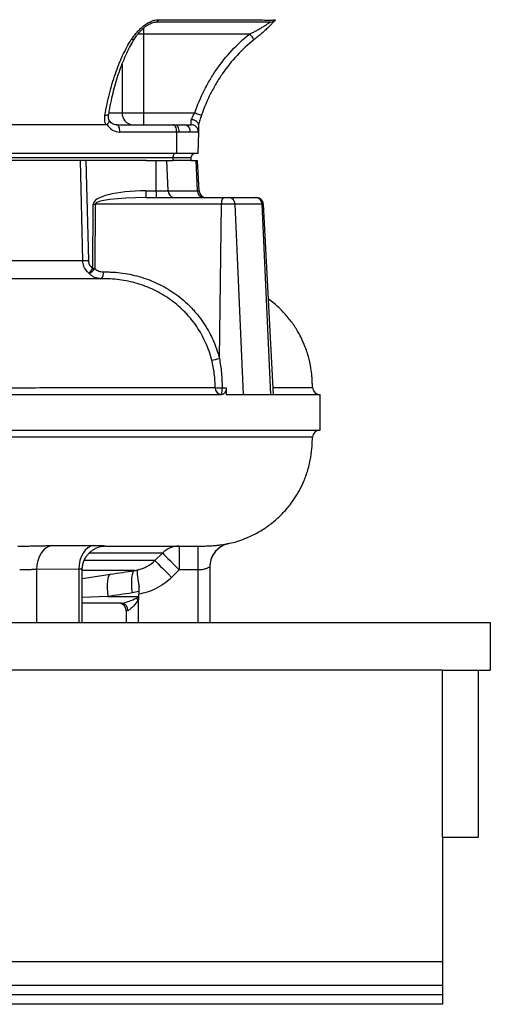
# Model space of a CAD drawing. Header units: millimetres. Extents: x 2169 to 3639, y 1062 to 4821.
# Tile 5 of 11: x 3244 to 3639, y 1062 to 1887. Entities that reach past the tile are written whole.
import ezdxf

# ---------------------------------------------------------------- set-up
doc = ezdxf.new("R2010")
doc.units = ezdxf.units.MM
doc.header["$LTSCALE"] = 2

msp = doc.modelspace()

# ---------------------------------------------------------------- linework, layer by layer
at = {"color": 7, "linetype": 'Continuous', "lineweight": 25}
for p, q in [((3360.7, 1887), (3440.47, 1887)), ((3437.02, 1874.98), (3348.21, 1874.98)), ((3348.21, 1874.98), (3348.21, 1808.98)), ((3318.88, 1807.89), (3318.9, 1807.97)), ((3330.13, 1808.98), (3348.21, 1808.98)), ((3348.21, 1808.98), (3348.21, 1798.98)), ((3348.21, 1808.98), (3391.04, 1808.98)), ((3316.57, 1798.98), (3046.2, 1798.98)), ((3325.35, 1798.98), (3372.83, 1798.98)), ((3372.83, 1798.98), (3374.41, 1798.98)), ((3374.41, 1798.98), (3382.38, 1798.98)), ((3382.38, 1798.98), (3388.04, 1798.98)), ((3375.83, 1792.88), (3328.35, 1792.88)), ((3375.83, 1792.88), (3375.67, 1774.98)), ((3377.72, 1792.88), (3375.83, 1792.88)), ((3387.26, 1792.88), (3377.72, 1792.88)), ((3394.04, 1792.88), (3387.26, 1792.88)), ((3394.04, 1792.88), (3393.73, 1774.98)), ((3375.67, 1774.98), (2986.67, 1774.98)), ((3393.73, 1774.98), (3375.67, 1774.98)), ((3372.66, 1771.12), (2983.66, 1771.12)), ((3350.26, 1768.98), (3213.58, 1768.98)), ((3299.84, 1768.98), (3301.92, 1685.15)), ((3350.26, 1768.98), (3358.77, 1768.98)), ((3358.77, 1743.67), (3358.77, 1768.98)), ((3358.77, 1768.98), (3367.55, 1768.98)), ((3368.67, 1743.67), (3367.55, 1768.98)), ((3367.55, 1768.98), (3372.76, 1768.98)), ((3372.66, 1771.12), (3372.62, 1768.98)), ((3387.7, 1771.12), (3372.66, 1771.12)), ((3387.62, 1768.98), (3372.76, 1768.98)), ((3387.7, 1771.12), (3387.62, 1768.98)), ((3387.62, 1768.98), (3392.13, 1768.98)), ((3393.31, 1743.67), (3392.13, 1768.98)), ((3392.13, 1768.98), (3393.28, 1768.98)), ((3394.6, 1743.67), (3393.28, 1768.98)), ((3350.12, 1743.67), (3358.77, 1743.67)), ((3350.12, 1743.67), (3350.12, 1737.98)), ((3358.77, 1743.67), (3358.77, 1737.98)), ((3358.77, 1743.67), (3368.67, 1743.67)), ((3368.67, 1743.67), (3393.31, 1743.67)), ((3350.12, 1737.98), (3414.98, 1737.98)), ((3414.98, 1737.98), (3419.73, 1737.98)), ((3419.73, 1737.98), (3442.14, 1737.98)), ((3442.14, 1737.98), (3442.63, 1737.98)), ((3305.67, 1678.39), (3306.04, 1732.3)), ((3307.59, 1732.3), (3307.22, 1678.39)), ((3413.43, 1732.3), (3307.59, 1732.3)), ((3411.68, 1603.13), (3413.43, 1732.3)), ((3424.79, 1732.3), (3413.43, 1732.3)), ((3431.84, 1572.98), (3424.79, 1732.3)), ((3447.45, 1732.3), (3424.79, 1732.3)), ((3454.85, 1572.98), (3447.45, 1732.3)), ((3456.97, 1572.98), (3448.62, 1732.3)), ((3314.59, 1669.98), (3312.82, 1669.98)), ((3413.96, 1578.67), (3417.47, 1578.67)), ((3489.52, 1578.72), (3489.53, 1578.72)), ((2995.34, 1572.98), (3413.81, 1572.98)), ((3417.28, 1572.98), (3431.84, 1572.98)), ((3431.84, 1572.98), (3454.85, 1572.98)), ((3454.85, 1572.98), (3456.97, 1572.98)), ((3456.97, 1572.98), (3496.19, 1572.98)), ((3496.19, 1571.18), (3496.19, 1572.98)), ((2995.34, 1542.98), (3496.19, 1542.98)), ((3496.19, 1542.98), (3496.19, 1544.58)), ((3242.88, 1445.98), (3248.87, 1445.98)), ((3378, 1445.98), (3378, 1425.98)), ((3393.62, 1445.98), (3393.62, 1425.98)), ((3396.95, 1445.98), (3398.54, 1445.98)), ((3419.35, 1448.05), (3419.31, 1448.08)), ((3357.62, 1433.82), (3363.98, 1440.13)), ((3403.62, 1428.51), (3403.62, 1381.98)), ((3293.89, 1426.58), (3258.54, 1426.4)), ((3258.54, 1426.4), (3258.54, 1381.98)), ((3293.89, 1426.58), (3293.89, 1381.98)), ((3296.82, 1381.98), (3296.82, 1426.14)), ((3378, 1425.98), (3371.63, 1419.68)), ((3393.62, 1425.98), (3378, 1425.98)), ((3393.62, 1425.98), (3393.62, 1381.98)), ((3318.29, 1403.67), (3343.92, 1403.67)), ((3343.92, 1403.67), (3343.91, 1403.53)), ((3344.14, 1407.86), (3343.92, 1403.67)), ((3329.68, 1397.98), (3296.82, 1397.98)), ((3343.62, 1400.52), (3343.62, 1381.98)), ((3333.62, 1391.98), (3333.62, 1381.98)), ((3334.91, 1391.98), (3333.62, 1391.98)), ((2298.62, 1381.98), (3638.62, 1381.98)), ((3638.62, 1381.98), (3638.62, 1341.98)), ((3598.62, 1341.98), (2338.62, 1341.98)), ((3598.62, 1201.98), (3598.62, 1341.98)), ((3598.62, 1341.98), (3628.62, 1341.98)), ((3628.62, 1201.98), (3628.62, 1341.98)), ((3628.62, 1341.98), (3638.62, 1341.98)), ((3598.62, 1201.98), (3628.62, 1201.98)), ((3598.62, 1201.98), (3598.62, 1097.98)), ((2338.62, 1097.98), (3598.62, 1097.98)), ((3598.62, 1097.98), (3598.62, 1077.98)), ((2338.62, 1077.98), (3598.62, 1077.98)), ((3598.62, 1077.98), (3598.62, 1069.98)), ((3598.62, 1069.98), (2338.62, 1069.98)), ((3598.62, 1069.98), (3598.62, 1061.98)), ((3598.62, 1061.98), (2338.62, 1061.98))]:
    msp.add_line(p, q, dxfattribs=at)
at = {"color": 8, "linetype": 'Continuous', "lineweight": 25}
for p, q in [((3348.21, 1874.98), (3343.33, 1874.98)), ((3348.21, 1880.12), (3348.21, 1874.98)), ((3330.13, 1849.53), (3330.13, 1808.98)), ((3319.42, 1808.98), (3330.13, 1808.98)), ((3393.31, 1743.67), (3394.6, 1743.67)), ((3448.62, 1732.3), (3447.45, 1732.3)), ((3418.69, 1447.95), (3419.35, 1448.05)), ((3357.62, 1433.82), (3298.55, 1433.82)), ((3340.56, 1425.4), (3296.82, 1425.4)), ((3296.82, 1418.89), (3320.38, 1422.38)), ((3318.29, 1403.67), (3296.82, 1402.94))]:
    msp.add_line(p, q, dxfattribs=at)
at = {"color": 7, "linetype": 'Continuous', "lineweight": 25, "flags": 128}
for points in [[(3458.74, 1887), (3458.74, 1887)], [(3437.02, 1874.98), (3437.75, 1874.07), (3438.44, 1873.18), (3439.09, 1872.37), (3439.65, 1871.65), (3440.11, 1871.07), (3440.46, 1870.63), (3440.67, 1870.37), (3440.74, 1870.28)], [(3391.04, 1808.98), (3392.14, 1808.6), (3393.2, 1808.23), (3394.18, 1807.89), (3395.04, 1807.59), (3395.75, 1807.34), (3396.27, 1807.16), (3396.59, 1807.05), (3396.7, 1807.01)], [(3328.35, 1792.88), (3328.3, 1794.07), (3328.13, 1795.21), (3327.86, 1796.26), (3327.49, 1797.19), (3327.03, 1797.95), (3326.51, 1798.52), (3325.94, 1798.87), (3325.35, 1798.98)], [(3375.83, 1792.88), (3375.78, 1794.07), (3375.62, 1795.21), (3375.34, 1796.26), (3374.97, 1797.19), (3374.51, 1797.95), (3373.99, 1798.52), (3373.42, 1798.87), (3372.83, 1798.98)], [(3374.41, 1798.98), (3375.06, 1798.87), (3375.69, 1798.52), (3376.27, 1797.95), (3376.77, 1797.19), (3377.19, 1796.26), (3377.49, 1795.21), (3377.67, 1794.07), (3377.72, 1792.88)], [(3388.04, 1798.98), (3388.05, 1799.17), (3388.06, 1799.72), (3388.09, 1800.62), (3388.12, 1801.82), (3388.16, 1803.3)], [(3394.15, 1799.24), (3394.11, 1797.06), (3394.08, 1795.28), (3394.06, 1793.96), (3394.04, 1793.15), (3394.04, 1792.88)], [(3374.66, 1774.98), (3374.28, 1774.91), (3373.91, 1774.69), (3373.57, 1774.34), (3373.27, 1773.86), (3373.02, 1773.28), (3372.83, 1772.61), (3372.71, 1771.88), (3372.66, 1771.12)], [(3297.29, 1685.15), (3296.99, 1697.13), (3295.79, 1745.05), (3295.19, 1768.98)], [(3271.5, 1446.32), (3268.92, 1445.67), (3266.47, 1444.35), (3264.23, 1442.42), (3262.28, 1439.93), (3260.69, 1436.97), (3259.51, 1433.66), (3258.78, 1430.09), (3258.54, 1426.4)], [(3306.46, 1446.48), (3303.92, 1445.77), (3301.52, 1444.42), (3299.34, 1442.47), (3297.45, 1439.98), (3295.91, 1437.05), (3294.79, 1433.76), (3294.1, 1430.23), (3293.89, 1426.58)], [(3363.98, 1440.13), (3364.46, 1439.64), (3365.4, 1438.69), (3366.77, 1437.31), (3368.52, 1435.54), (3370.59, 1433.45), (3372.92, 1431.11), (3375.41, 1428.59), (3378, 1425.98)], [(3357.62, 1433.82), (3358.11, 1433.33), (3359.05, 1432.38), (3360.42, 1431), (3362.17, 1429.23), (3364.24, 1427.14), (3366.56, 1424.8), (3369.05, 1422.28), (3371.63, 1419.68)], [(3320.38, 1422.38), (3319.55, 1421.82), (3318.86, 1420.63), (3318.31, 1418.85), (3317.94, 1416.54), (3317.75, 1413.77), (3317.74, 1410.63), (3317.93, 1407.22), (3318.29, 1403.67)], [(3340.56, 1425.4), (3339.74, 1424.86), (3339.04, 1423.68), (3338.5, 1421.9), (3338.12, 1419.59), (3337.93, 1416.81), (3337.93, 1413.67), (3338.12, 1410.26), (3338.49, 1406.7)], [(3343.62, 1400.52), (3343.43, 1400.74), (3343.24, 1400.96), (3343.05, 1401.19), (3342.86, 1401.4), (3342.68, 1401.62), (3342.49, 1401.83), (3342.31, 1402.05), (3342.14, 1402.25)]]:
    msp.add_lwpolyline(points, dxfattribs=at)
at = {"color": 8, "linetype": 'Continuous', "lineweight": 25, "flags": 128}
for points in [[(3315.82, 1807.01), (3316.78, 1807.05), (3317.59, 1807.16), (3318.23, 1807.34), (3318.67, 1807.59), (3318.88, 1807.89), (3318.88, 1807.89)], [(3489.71, 1537.25), (3488.59, 1537.25), (3485.16, 1537.25), (3479.45, 1537.25), (3471.5, 1537.25), (3461.33, 1537.26), (3451.01, 1537.26), (3439.17, 1537.26), (3425.86, 1537.26), (3407.74, 1537.26), (3387.5, 1537.26), (3365.27, 1537.26), (3341.23, 1537.26), (3315.51, 1537.26), (3298.83, 1537.26), (3281.56, 1537.28), (3272.72, 1537.29), (3254.62, 1537.3), (3236, 1537.32)]]:
    msp.add_lwpolyline(points, dxfattribs=at)
at = {"color": 7, "linetype": 'Continuous', "lineweight": 25}
for centre, radius, start, end in [((3357.98, 1887.77), 2.82, 279.68436, 344.1784), ((3454.26, 1890.98), 6, 270, 318.37204), ((3339.68, 1808.53), 9.56, 177.25295, 266.96018), ((3381.74, 1793.47), 5.55, 353.89395, 83.41407), ((3388.04, 1792.98), 6, 359, 90), ((3391.69, 1770.98), 4, 90, 178), ((3374.18, 1743.49), 5.52, 178.07638, 264.88631), ((3398.97, 1743.64), 5.66, 179.65028, 266.72267), ((3400.59, 1743.98), 6, 183, 270), ((3420.01, 1733.56), 6.7, 138.64756, 190.84088), ((3419.26, 1732.47), 5.54, 358.23554, 85.08349), ((3441.8, 1732.35), 5.65, 359.51257, 86.57168), ((3442.63, 1731.98), 6, 3, 90), ((3306.82, 1843.3), 111, 269.59978, 270.40022), ((3299.61, 1764.4), 79.28, 268.32701, 271.67299), ((3294.41, 1688.58), 16.37, 299.52606, 321.49662), ((3226.54, 1737.44), 98.74, 320.27553, 323.26939), ((3306.45, 1789), 110.61, 269.59833, 270.40167), ((3307.79, 1674.41), 6.7, 318.64759, 10.84085), ((3401.51, 1636.93), 35.29, 276.05665, 286.74296), ((3413.73, 1578.52), 5.55, 178.01421, 265.18223), ((3411.56, 1650.22), 71.59, 267.2975, 271.92504), ((3401.45, 1577.32), 12.59, 339.84833, 6.15762), ((3495.71, 1578.98), 6, 182.13501, 269.90812), ((3495.71, 1536.98), 6, 90.09105, 177.50372), ((3378.01, 1426.25), 19.73, 90.04454, 135.3187), ((3423.62, 1428.48), 20, 102.43045, 180.0481), ((3423.62, 1428.51), 20, 144.68977, 179.99986), ((3327.62, 1391.98), 6, 0, 90), ((3329.26, 1392.35), 5.65, 356.34587, 85.80794)]:
    msp.add_arc(centre, radius, start, end, dxfattribs=at)
at = {"color": 8, "linetype": 'Continuous', "lineweight": 25}
for centre, radius, start, end in [((3338.14, 1873.81), 3.55, 265.11361, 325.44174), ((3423.62, 1428.51), 20, 102.34424, 144.68934)]:
    msp.add_arc(centre, radius, start, end, dxfattribs=at)
at = {"color": 7, "linetype": 'Continuous', "lineweight": 25}
for centre, major_axis, ratio, start_param, end_param in [((3328.49, 1808.88), (0.56, 15.99), 0.865762, 2.247727, 3.17178), ((3352.47, 1731.67), (46.42, -0.65), 0.25811, 1.624989, 3.143426), ((3352.47, 1731.98), (44.87, -0.32), 0.133521, 1.624076, 3.142512), ((3299.23, 1403.98), (44.81, 0), 0.133894, 5.990405, 6.207124), ((3299.23, 1403.98), (46.36, 0), 0.258819, 5.990405, 6.001004)]:
    msp.add_ellipse(centre, major_axis=major_axis, ratio=ratio, start_param=start_param, end_param=end_param, dxfattribs=at)
for points, knots in [([(3337.84, 1870.28), (3338.11, 1870.7), (3338.39, 1871.11), (3338.97, 1871.94), (3339.28, 1872.36), (3340.22, 1873.63), (3340.9, 1874.49), (3342.36, 1876.23), (3343.15, 1877.11), (3344.83, 1878.84), (3345.73, 1879.7), (3347.18, 1880.96), (3347.68, 1881.37), (3348.72, 1882.19), (3349.26, 1882.58), (3350.35, 1883.34), (3350.91, 1883.7), (3352.07, 1884.39), (3352.67, 1884.72), (3353.89, 1885.33), (3354.5, 1885.6), (3355.75, 1886.09), (3356.38, 1886.3), (3358.28, 1886.82), (3359.51, 1887), (3360.7, 1887)], [0, 0, 0, 0, 0.0625, 0.0625, 0.125, 0.125, 0.25, 0.25, 0.375, 0.375, 0.5, 0.5, 0.5625, 0.5625, 0.625, 0.625, 0.6875, 0.6875, 0.75, 0.75, 0.8125, 0.8125, 0.875, 0.875, 1, 1, 1, 1]), ([(3341.08, 1871.79), (3341.42, 1872.32), (3342.19, 1873.5), (3343.84, 1875.6), (3345.87, 1877.88), (3348.13, 1880.01), (3350.33, 1881.74), (3352.46, 1883.11), (3354.48, 1884.1), (3356.32, 1884.73), (3357.71, 1884.99), (3358.26, 1884.96), (3358.42, 1884.96)], [0, 0, 0, 0, 0.108583, 0.244155, 0.401828, 0.528815, 0.639702, 0.736884, 0.821574, 0.89552, 0.96954, 1, 1, 1, 1]), ([(3454.26, 1884.98), (3454.26, 1884.98), (3454.26, 1884.98), (3454.26, 1884.98), (3454.26, 1884.98), (3454.26, 1884.98), (3454.26, 1884.98), (3454.26, 1884.98), (3454.19, 1884.98), (3453.94, 1884.98), (3453.75, 1884.98), (3453.27, 1884.98), (3452.96, 1884.98), (3452.25, 1884.98), (3451.83, 1884.98), (3450.88, 1884.98), (3450.35, 1884.98), (3448.62, 1884.98), (3447.28, 1884.98), (3444.96, 1884.98), (3444.14, 1884.98), (3442.43, 1884.98), (3441.55, 1884.98), (3440.16, 1884.98), (3439.69, 1884.98), (3438.74, 1884.98), (3438.25, 1884.98), (3436.78, 1884.98), (3433.84, 1884.98), (3423.07, 1884.98), (3397.62, 1884.98), (3374.12, 1884.98), (3358.46, 1884.98)], [0, 0, 0, 0, 0.25, 0.375, 0.40625, 0.40625, 0.421875, 0.421875, 0.4375, 0.4375, 0.453125, 0.453125, 0.46875, 0.46875, 0.484375, 0.484375, 0.5, 0.5, 0.53125, 0.53125, 0.546875, 0.546875, 0.5625, 0.5625, 0.570312, 0.570312, 0.578125, 0.578125, 0.59375, 0.625, 0.75, 1, 1, 1, 1]), ([(3437.02, 1874.98), (3437.93, 1875.43), (3438.85, 1875.87), (3440.65, 1876.78), (3441.54, 1877.24), (3443.3, 1878.19), (3444.17, 1878.67), (3445.89, 1879.64), (3446.75, 1880.14), (3448.39, 1881.13), (3449.18, 1881.62), (3450.32, 1882.34), (3450.69, 1882.58), (3451.39, 1883.03), (3451.72, 1883.26), (3452.35, 1883.68), (3452.65, 1883.88), (3453.19, 1884.24), (3453.43, 1884.41), (3453.72, 1884.61), (3453.81, 1884.67), (3453.97, 1884.78), (3454.04, 1884.83), (3454.2, 1884.94), (3454.26, 1884.98), (3454.26, 1884.98)], [0, 0, 0, 0, 0.125, 0.125, 0.25, 0.25, 0.375, 0.375, 0.5, 0.5, 0.625, 0.625, 0.6875, 0.6875, 0.75, 0.75, 0.8125, 0.8125, 0.875, 0.875, 0.90625, 0.90625, 0.9375, 0.9375, 1, 1, 1, 1]), ([(3440.47, 1887), (3440.8, 1886.98), (3441.14, 1886.97), (3441.8, 1886.94), (3442.13, 1886.93), (3443.1, 1886.89), (3443.73, 1886.87), (3445.58, 1886.81), (3446.75, 1886.78), (3450.07, 1886.7), (3451.97, 1886.67), (3454.35, 1886.67), (3455.06, 1886.68), (3456.3, 1886.7), (3456.83, 1886.72), (3457.7, 1886.78), (3458.04, 1886.81), (3458.41, 1886.87), (3458.51, 1886.89), (3458.63, 1886.93), (3458.66, 1886.94), (3458.71, 1886.97), (3458.73, 1886.98), (3458.74, 1887)], [0, 0, 0, 0, 0.03125, 0.03125, 0.0625, 0.0625, 0.125, 0.125, 0.25, 0.25, 0.5, 0.5, 0.625, 0.625, 0.75, 0.75, 0.875, 0.875, 0.9375, 0.9375, 0.96875, 0.96875, 1, 1, 1, 1]), ([(3458.74, 1887), (3458.74, 1887), (3458.7, 1886.95), (3458.54, 1886.77), (3458.42, 1886.64), (3458.11, 1886.29), (3457.92, 1886.08), (3457.48, 1885.59), (3457.22, 1885.31), (3456.38, 1884.4), (3455.72, 1883.7), (3454.61, 1882.56), (3454.22, 1882.16), (3453.41, 1881.35), (3453, 1880.94), (3452.14, 1880.1), (3451.7, 1879.67), (3450.79, 1878.81), (3450.33, 1878.37), (3448.91, 1877.06), (3447.94, 1876.19), (3445.96, 1874.47), (3444.94, 1873.62), (3443.39, 1872.36), (3442.86, 1871.94), (3441.81, 1871.11), (3441.27, 1870.7), (3440.74, 1870.28)], [0, 0, 0, 0, 0.0625, 0.0625, 0.125, 0.125, 0.1875, 0.1875, 0.25, 0.25, 0.375, 0.375, 0.4375, 0.4375, 0.5, 0.5, 0.5625, 0.5625, 0.625, 0.625, 0.75, 0.75, 0.875, 0.875, 0.9375, 0.9375, 1, 1, 1, 1]), ([(3391.04, 1808.98), (3393.29, 1815.44), (3395.94, 1821.71), (3400.52, 1830.81), (3402.15, 1833.79), (3405.62, 1839.65), (3407.46, 1842.54), (3413.26, 1850.95), (3417.49, 1856.23), (3426.68, 1866.13), (3431.64, 1870.74), (3437.02, 1874.98)], [0, 0, 0, 0, 0.25, 0.25, 0.375, 0.375, 0.5, 0.5, 0.75, 0.75, 1, 1, 1, 1]), ([(3315.82, 1807.01), (3316.9, 1813.19), (3318.16, 1819.17), (3321.06, 1830.72), (3322.7, 1836.28), (3325.45, 1844.3), (3326.42, 1846.92), (3327.95, 1850.76), (3328.47, 1852.03), (3329.54, 1854.51), (3330.08, 1855.74), (3331.75, 1859.34), (3332.91, 1861.67), (3335.31, 1866.11), (3336.55, 1868.24), (3337.84, 1870.28)], [0, 0, 0, 0, 0.25, 0.25, 0.5, 0.5, 0.625, 0.625, 0.6875, 0.6875, 0.75, 0.75, 0.875, 0.875, 1, 1, 1, 1]), ([(3319.02, 1807.87), (3319.3, 1809.48), (3320.09, 1814.07), (3321.59, 1821.22), (3323.55, 1829.43), (3325.76, 1837.17), (3328.27, 1844.77), (3331.01, 1852.02), (3334, 1858.87), (3337.14, 1865.24), (3339.54, 1869.24), (3340.87, 1871.55), (3341.07, 1871.89)], [0, 0, 0, 0, 0.0645394, 0.183436, 0.2930386, 0.4089896, 0.5211614, 0.6388633, 0.754917, 0.8688217, 0.9808774, 1, 1, 1, 1]), ([(3440.74, 1870.28), (3435.59, 1866.21), (3430.84, 1861.8), (3422.05, 1852.33), (3418.01, 1847.27), (3412.47, 1839.23), (3410.7, 1836.46), (3407.37, 1830.83), (3405.8, 1827.96), (3401.4, 1819.2), (3398.86, 1813.19), (3396.7, 1807.01)], [0, 0, 0, 0, 0.25, 0.25, 0.5, 0.5, 0.625, 0.625, 0.75, 0.75, 1, 1, 1, 1]), ([(3316.57, 1798.98), (3316.33, 1799.59), (3316.12, 1800.23), (3315.81, 1801.53), (3315.7, 1802.2), (3315.52, 1804.23), (3315.58, 1805.61), (3315.82, 1807.01)], [0, 0, 0, 0, 0.25, 0.25, 0.5, 0.5, 1, 1, 1, 1]), ([(3319.4, 1802.59), (3319.2, 1803.14), (3318.8, 1804.28), (3318.64, 1806.15), (3318.86, 1807.42), (3318.95, 1807.96)], [0, 0, 0, 0, 0.357254, 0.729416, 1, 1, 1, 1]), ([(3388.16, 1803.3), (3388.36, 1803.73), (3388.57, 1804.18), (3389.01, 1805.1), (3389.24, 1805.57), (3389.72, 1806.53), (3389.97, 1807.02), (3390.49, 1808), (3390.76, 1808.49), (3391.04, 1808.98)], [0, 0, 0, 0, 0.25, 0.25, 0.5, 0.5, 0.75, 0.75, 1, 1, 1, 1]), ([(3396.7, 1807.01), (3396.46, 1806.31), (3396.22, 1805.61), (3395.75, 1804.22), (3395.53, 1803.52), (3395.1, 1802.17), (3394.9, 1801.51), (3394.51, 1800.22), (3394.32, 1799.59), (3394.15, 1798.98)], [0, 0, 0, 0, 0.25, 0.25, 0.5, 0.5, 0.75, 0.75, 1, 1, 1, 1]), ([(3317.34, 1799.24), (3317.79, 1799.63), (3318.68, 1800.4), (3319.37, 1801.52), (3319.57, 1802.32), (3319.31, 1802.6), (3319.24, 1802.68)], [0, 0, 0, 0, 0.2926058, 0.5852258, 0.8777549, 1, 1, 1, 1]), ([(3325.35, 1798.98), (3325.11, 1798.99), (3324.22, 1799.03), (3322.79, 1799.45), (3321.09, 1800.53), (3319.9, 1801.78), (3319.31, 1802.72), (3319.15, 1802.98)], [0, 0, 0, 0, 0.106917, 0.394989, 0.63854, 0.897619, 1, 1, 1, 1]), ([(3394.15, 1799.24), (3394.15, 1799.47), (3394.12, 1799.69), (3393.97, 1800.15), (3393.86, 1800.38), (3393.56, 1800.83), (3393.38, 1801.04), (3392.94, 1801.46), (3392.69, 1801.67), (3392.14, 1802.04), (3391.83, 1802.22), (3391.17, 1802.54), (3390.83, 1802.68), (3390.1, 1802.92), (3389.72, 1803.03), (3389.14, 1803.15), (3388.95, 1803.19), (3388.56, 1803.25), (3388.36, 1803.28), (3388.16, 1803.3)], [0, 0, 0, 0, 0.125, 0.125, 0.25, 0.25, 0.375, 0.375, 0.5, 0.5, 0.625, 0.625, 0.75, 0.75, 0.875, 0.875, 0.9375, 0.9375, 1, 1, 1, 1]), ([(3038.17, 1685.15), (3045.97, 1685.15), (3061.59, 1685.15), (3084.77, 1685.15), (3107.69, 1685.15), (3130.09, 1685.15), (3151.81, 1685.15), (3172.81, 1685.15), (3193.39, 1685.15), (3213.44, 1685.15), (3232.89, 1685.15), (3253.71, 1685.15), (3275.62, 1685.15), (3290.05, 1685.15), (3297.29, 1685.15)], [0, 0, 0, 0, 0.077876, 0.155753, 0.234627, 0.313501, 0.390592, 0.467743, 0.544834, 0.624165, 0.70356, 0.782891, 0.891115, 1, 1, 1, 1]), ([(3302.48, 1674.34), (3301.37, 1675.51), (3299.1, 1677.89), (3297.56, 1681.86), (3297.36, 1684.35), (3297.29, 1685.15)], [0, 0, 0, 0, 0.39357, 0.805883, 1, 1, 1, 1]), ([(3301.92, 1685.15), (3301.96, 1684.65), (3302.1, 1683.07), (3303.25, 1680.55), (3304.87, 1679.11), (3305.67, 1678.39)], [0, 0, 0, 0, 0.188749, 0.595695, 1, 1, 1, 1]), ([(3307.22, 1678.39), (3308.33, 1677.58), (3310.47, 1676), (3313.1, 1675.78), (3314.37, 1675.67)], [0, 0, 0, 0, 0.51737, 1, 1, 1, 1]), ([(3314.37, 1675.67), (3315.73, 1675.67), (3317.1, 1675.68), (3319.81, 1675.62), (3321.17, 1675.56), (3325.23, 1675.32), (3327.92, 1675.05), (3333.29, 1674.31), (3335.96, 1673.83), (3341.28, 1672.65), (3343.9, 1671.96), (3351.65, 1669.59), (3356.66, 1667.6), (3363.93, 1663.99), (3366.31, 1662.68), (3370.99, 1659.85), (3373.26, 1658.34), (3379.85, 1653.54), (3383.95, 1649.99), (3388.71, 1645.08), (3389.64, 1644.08), (3391.47, 1642.03), (3392.36, 1640.98), (3394.98, 1637.76), (3396.62, 1635.56), (3401.24, 1628.75), (3403.91, 1623.97), (3407.31, 1616.41), (3408.34, 1613.83), (3410.19, 1608.54), (3410.99, 1605.86), (3411.68, 1603.13)], [0, 0, 0, 0, 0.03125, 0.03125, 0.0625, 0.0625, 0.125, 0.125, 0.1875, 0.1875, 0.25, 0.25, 0.375, 0.375, 0.4375, 0.4375, 0.5, 0.5, 0.625, 0.625, 0.65625, 0.65625, 0.6875, 0.6875, 0.75, 0.75, 0.875, 0.875, 0.9375, 0.9375, 1, 1, 1, 1]), ([(3312.82, 1669.98), (3308.92, 1669.98), (3301.12, 1669.98), (3288.65, 1669.98), (3275.63, 1669.98), (3260.58, 1669.98), (3243.36, 1669.98), (3223.79, 1669.98), (3203.24, 1669.98), (3181.74, 1669.98), (3159.34, 1669.98), (3135.91, 1669.98), (3111.48, 1669.98), (3086.47, 1669.98), (3069.58, 1669.98), (3061.31, 1669.98)], [0, 0, 0, 0, 0.061118, 0.122236, 0.183785, 0.245335, 0.32648, 0.407688, 0.488833, 0.572336, 0.655906, 0.739409, 0.82748, 0.915552, 1, 1, 1, 1]), ([(3312.82, 1669.98), (3311.86, 1669.98), (3310.92, 1670.08), (3309.07, 1670.45), (3308.15, 1670.73), (3306.37, 1671.47), (3305.53, 1671.93), (3303.93, 1673.01), (3303.18, 1673.63), (3302.48, 1674.34)], [0, 0, 0, 0, 0.25, 0.25, 0.5, 0.5, 0.75, 0.75, 1, 1, 1, 1]), ([(3405.24, 1601.83), (3404.6, 1604.37), (3403.85, 1606.86), (3402.13, 1611.78), (3401.17, 1614.19), (3398, 1621.22), (3395.52, 1625.67), (3391.22, 1632.01), (3389.69, 1634.06), (3387.26, 1637.05), (3386.43, 1638.04), (3384.73, 1639.95), (3383.86, 1640.89), (3379.44, 1645.47), (3375.62, 1648.79), (3369.49, 1653.28), (3367.38, 1654.7), (3363.03, 1657.36), (3360.81, 1658.6), (3354.04, 1662.01), (3349.37, 1663.9), (3342.16, 1666.18), (3339.72, 1666.85), (3334.77, 1667.99), (3332.27, 1668.47), (3324.75, 1669.61), (3319.7, 1669.98), (3314.59, 1669.98)], [0, 0, 0, 0, 0.0625, 0.0625, 0.125, 0.125, 0.25, 0.25, 0.3125, 0.3125, 0.34375, 0.34375, 0.375, 0.375, 0.5, 0.5, 0.5625, 0.5625, 0.625, 0.625, 0.75, 0.75, 0.8125, 0.8125, 0.875, 0.875, 1, 1, 1, 1]), ([(3489.71, 1578.72), (3489.65, 1579.95), (3489.5, 1583.15), (3489.2, 1588.63), (3488.29, 1596.16), (3486.29, 1605.24), (3482.67, 1615.68), (3477.76, 1625.49), (3471.84, 1634.43), (3465.18, 1642.28), (3458.79, 1648.52), (3454.32, 1651.66), (3452.79, 1652.73)], [0, 0, 0, 0, 0.042918, 0.111839, 0.191295, 0.307415, 0.435603, 0.576046, 0.689354, 0.809203, 0.93511, 1, 1, 1, 1]), ([(3408.18, 1578.71), (3408.16, 1579.69), (3408.14, 1580.67), (3408.09, 1582.62), (3408.05, 1583.6), (3407.87, 1586.51), (3407.69, 1588.45), (3406.94, 1594.23), (3406.2, 1598.05), (3405.24, 1601.83)], [0, 0, 0, 0, 0.125, 0.125, 0.25, 0.25, 0.5, 0.5, 1, 1, 1, 1]), ([(3411.68, 1603.13), (3412.34, 1599.11), (3413.66, 1591.01), (3413.86, 1582.8), (3413.96, 1578.67)], [0, 0, 0, 0, 0.497787, 1, 1, 1, 1]), ([(2492.84, 1578.09), (2492.84, 1578.09), (2499.55, 1578.09), (2514.12, 1578.12), (2536.64, 1578.14), (2560.29, 1578.16), (2584.76, 1578.18), (2610.6, 1578.2), (2637.77, 1578.21), (2666.22, 1578.23), (2692.91, 1578.25), (2717.51, 1578.27), (2739.83, 1578.28), (2762.56, 1578.3), (2788.19, 1578.32), (2816.75, 1578.34), (2848.28, 1578.36), (2880.42, 1578.38), (2913.1, 1578.4), (2946.22, 1578.43), (2976.33, 1578.45), (3003.34, 1578.47), (3027.24, 1578.48), (3051.06, 1578.5), (3074.74, 1578.52), (3100.01, 1578.54), (3126.66, 1578.56), (3154.51, 1578.58), (3182.01, 1578.6), (3209.05, 1578.62), (3235.52, 1578.65), (3258.72, 1578.67), (3278.85, 1578.69), (3296.16, 1578.71), (3312.93, 1578.71), (3329.13, 1578.71), (3345.58, 1578.71), (3362.08, 1578.71), (3378.48, 1578.71), (3393.98, 1578.71), (3403.45, 1578.71), (3408.18, 1578.71)], [0, 0, 0, 0, 0, 0.031305, 0.062715, 0.092736, 0.12278, 0.1528, 0.183692, 0.214609, 0.2455, 0.267962, 0.290425, 0.313043, 0.335661, 0.365662, 0.395686, 0.425686, 0.456558, 0.487456, 0.518328, 0.540743, 0.563167, 0.585592, 0.608201, 0.63081, 0.658483, 0.686177, 0.71385, 0.742331, 0.770835, 0.799315, 0.819926, 0.840557, 0.861187, 0.881959, 0.90273, 0.926931, 0.951131, 0.975565, 1, 1, 1, 1]), ([(3417.47, 1578.67), (3417.45, 1578.26), (3417.41, 1577.86), (3417.28, 1577.08), (3417.19, 1576.7), (3416.87, 1575.64), (3416.57, 1575.02), (3416.06, 1574.28), (3415.87, 1574.05), (3415.49, 1573.67), (3415.3, 1573.51), (3414.89, 1573.25), (3414.67, 1573.15), (3414.25, 1573.02), (3414.03, 1572.98), (3413.81, 1572.98)], [0, 0, 0, 0, 0.125, 0.125, 0.25, 0.25, 0.5, 0.5, 0.625, 0.625, 0.75, 0.75, 0.875, 0.875, 1, 1, 1, 1]), ([(3496.19, 1544.58), (3496.19, 1545.21), (3496.19, 1547.03), (3496.18, 1550.39), (3496.18, 1554.52), (3496.17, 1558.73), (3496.18, 1562.94), (3496.19, 1567.24), (3496.19, 1569.82), (3496.19, 1571.18)], [0, 0, 0, 0, 0.08057, 0.232181, 0.379519, 0.531131, 0.678469, 0.830082, 1, 1, 1, 1]), ([(3419.31, 1448.06), (3420.05, 1448.21), (3422.97, 1448.79), (3428.13, 1450.33), (3435.8, 1453.14), (3444.23, 1457.28), (3452.84, 1462.82), (3459.42, 1468.2), (3464.28, 1472.91), (3467.75, 1476.71), (3471.14, 1480.84), (3474.88, 1486.04), (3478.83, 1492.58), (3482.72, 1500.64), (3486.07, 1509.97), (3488.37, 1519.83), (3489.35, 1529.12), (3489.6, 1534.7), (3489.71, 1537.25)], [0, 0, 0, 0, 0.018432, 0.072557, 0.130848, 0.217236, 0.300862, 0.379808, 0.42405, 0.465878, 0.505321, 0.554442, 0.621938, 0.691573, 0.772486, 0.863541, 0.937674, 1, 1, 1, 1]), ([(3248.87, 1445.98), (3248.87, 1445.98), (3250.32, 1445.98), (3253.26, 1446.01), (3257.71, 1446.1), (3262.15, 1446.21), (3266.96, 1446.31), (3269.85, 1446.32), (3271.5, 1446.32)], [0, 0, 0, 0, 0.000005, 0.172268, 0.348411, 0.541184, 0.738204, 1, 1, 1, 1]), ([(3271.5, 1446.32), (3280.92, 1446.33), (3292.64, 1446.33), (3304.19, 1446.45), (3306.46, 1446.48)], [0, 0, 0, 0, 0.803537, 1, 1, 1, 1]), ([(3296.88, 1426.15), (3296.87, 1426.55), (3296.8, 1428.14), (3297.3, 1430.82), (3298.34, 1434.01), (3299.84, 1436.82), (3301.64, 1439.23), (3303.65, 1441.24), (3305.79, 1442.85), (3307.95, 1444.07), (3310.02, 1444.93), (3311.86, 1445.48), (3313.37, 1445.78), (3314.54, 1445.92), (3315.15, 1445.97), (3315.58, 1445.98), (3315.56, 1445.98), (3315.56, 1445.98)], [0, 0, 0, 0, 0.0374746, 0.1467939, 0.249859, 0.3474353, 0.4400369, 0.5278165, 0.6106537, 0.6880717, 0.7589558, 0.8211911, 0.8735937, 0.9197939, 0.9662122, 0.9953338, 1, 1, 1, 1]), ([(3306.46, 1446.48), (3307.56, 1446.48), (3309.79, 1446.5), (3312.4, 1446.43), (3314.41, 1446.32), (3315.76, 1446.18), (3316.26, 1446.03), (3316.23, 1445.98), (3315.8, 1445.98), (3315.8, 1445.98)], [0, 0, 0, 0, 0.164049, 0.331452, 0.492108, 0.656216, 0.825441, 0.999996, 1, 1, 1, 1]), ([(3316.5, 1445.98), (3319.42, 1445.98), (3328.15, 1445.98), (3341.14, 1445.98), (3355.54, 1445.98), (3368.33, 1445.98), (3377.89, 1445.98), (3384.86, 1445.98), (3389.81, 1445.98), (3393.92, 1445.98), (3395.81, 1445.98), (3396.88, 1445.98), (3396.95, 1445.98)], [0, 0, 0, 0, 0.065537, 0.196436, 0.331696, 0.471127, 0.614659, 0.706608, 0.800401, 0.896156, 0.993392, 1, 1, 1, 1]), ([(3398.54, 1445.98), (3398.54, 1445.98), (3399.93, 1445.98), (3402.67, 1446.05), (3406.48, 1446.29), (3409.94, 1446.63), (3412.97, 1447.01), (3415.53, 1447.4), (3417.4, 1447.72), (3418.51, 1447.92), (3418.68, 1447.94), (3418.69, 1447.95)], [0, 0, 0, 0, 0.0000038, 0.131592, 0.2646445, 0.4021049, 0.543905, 0.6893449, 0.8401782, 0.9944081, 1, 1, 1, 1]), ([(3343.32, 1425.92), (3344.66, 1426.24), (3345.97, 1426.65), (3348.54, 1427.65), (3349.81, 1428.24), (3353.43, 1430.24), (3355.63, 1431.87), (3357.62, 1433.82)], [0, 0, 0, 0, 0.25, 0.25, 0.5, 0.5, 1, 1, 1, 1]), ([(3403.62, 1428.51), (3403.57, 1428.49), (3403.44, 1428.43), (3402.18, 1427.73), (3399.96, 1426.75), (3397, 1425.96), (3394.74, 1425.98), (3393.62, 1425.98)], [0, 0, 0, 0, 0.14425, 0.360878, 0.577579, 0.790705, 1, 1, 1, 1]), ([(3258.54, 1426.4), (3257.98, 1426.39), (3256.57, 1426.37), (3253.74, 1426.1), (3250.35, 1425.95), (3247.01, 1425.99), (3245.27, 1425.99), (3244.39, 1425.98)], [0, 0, 0, 0, 0.141749, 0.356176, 0.570912, 0.785456, 1, 1, 1, 1]), ([(3343.32, 1425.92), (3343.29, 1425.9), (3343.27, 1425.88), (3343.22, 1425.83), (3343.19, 1425.8), (3343.13, 1425.7), (3343.09, 1425.61), (3342.98, 1425.3), (3342.93, 1425.03), (3342.88, 1424.5), (3342.86, 1424.31), (3342.85, 1423.89), (3342.85, 1423.67), (3342.86, 1422.95), (3342.88, 1422.4), (3342.98, 1421.19), (3343.04, 1420.52), (3343.21, 1419.08), (3343.31, 1418.32), (3343.55, 1416.71), (3343.69, 1415.85), (3344.01, 1414.06), (3344.18, 1413.14), (3344.37, 1412.18)], [0, 0, 0, 0, 0.03125, 0.03125, 0.0625, 0.0625, 0.125, 0.125, 0.25, 0.25, 0.3125, 0.3125, 0.375, 0.375, 0.5, 0.5, 0.625, 0.625, 0.75, 0.75, 0.875, 0.875, 1, 1, 1, 1]), ([(3371.63, 1419.68), (3369.55, 1417.8), (3365.32, 1413.99), (3358.27, 1409.99), (3351.11, 1407.12), (3346.4, 1406.16), (3344.03, 1405.68)], [0, 0, 0, 0, 0.267151, 0.542101, 0.768745, 1, 1, 1, 1]), ([(3343.91, 1403.53), (3343.89, 1403.05), (3343.86, 1402.57), (3343.81, 1401.61), (3343.79, 1401.13), (3343.76, 1400.64)], [0, 0, 0, 0, 0.5, 0.5, 1, 1, 1, 1]), ([(3329.68, 1397.98), (3329.97, 1398.01), (3330.89, 1398.07), (3333.15, 1398.69), (3337.07, 1400.08), (3340.17, 1401.41), (3342.14, 1402.25)], [0, 0, 0, 0, 0.088381, 0.273872, 0.538738, 1, 1, 1, 1]), ([(3343.62, 1400.52), (3342.33, 1398.83), (3340.3, 1396.17), (3337.53, 1393.37), (3335.85, 1392.14), (3335.14, 1392.02), (3334.91, 1391.98)], [0, 0, 0, 0, 0.452091, 0.71333, 0.903003, 1, 1, 1, 1])]:
    msp.add_open_spline(points, degree=3, knots=knots, dxfattribs=at)
for points in [[(3317.34, 1799.24), (3317.12, 1799.06), (3316.84, 1798.98), (3316.57, 1798.98)], [(3417.47, 1578.67), (3417.4, 1576.78), (3417.34, 1574.88), (3417.28, 1572.98)], [(3320.38, 1422.38), (3327.11, 1423.38), (3333.84, 1424.39), (3340.56, 1425.4)], [(3340.56, 1425.4), (3341.49, 1425.54), (3342.41, 1425.71), (3343.32, 1425.92)], [(3344.37, 1412.18), (3344.29, 1410.76), (3344.22, 1409.32), (3344.14, 1407.86)], [(3338.49, 1406.7), (3331.76, 1405.68), (3325.02, 1404.67), (3318.29, 1403.67)], [(3344.14, 1407.86), (3342.27, 1407.37), (3340.39, 1406.98), (3338.49, 1406.7)]]:
    msp.add_open_spline(points, degree=3, dxfattribs=at)
at = {"color": 8, "linetype": 'Continuous', "lineweight": 25}
for points, knots in [([(3456.67, 1578.71), (3458.57, 1578.71), (3464.93, 1578.71), (3472.94, 1578.72), (3480.87, 1578.72), (3486.19, 1578.72), (3489.28, 1578.72), (3489.45, 1578.72), (3489.52, 1578.72)], [0, 0, 0, 0, 0.0844546, 0.2830176, 0.4701534, 0.65729, 0.847763, 1, 1, 1, 1]), ([(3363.98, 1440.13), (3362.95, 1440.13), (3360.9, 1440.13), (3356.45, 1440.13), (3350.99, 1440.13), (3344.04, 1440.13), (3335.44, 1440.13), (3324.86, 1440.13), (3314, 1440.13), (3306.04, 1440.13), (3302.63, 1440.13)], [0, 0, 0, 0, 0.1173621, 0.2347242, 0.3533876, 0.4720509, 0.6118861, 0.7517211, 0.8937756, 1, 1, 1, 1]), ([(3296.7, 1426.14), (3296.73, 1426.17), (3296.86, 1426.26), (3295.99, 1426.59), (3294.59, 1426.58), (3293.89, 1426.58)], [0, 0, 0, 0, 0.140743, 0.571068, 1, 1, 1, 1])]:
    msp.add_open_spline(points, degree=3, knots=knots, dxfattribs=at)

doc.saveas('drawing.dxf')
